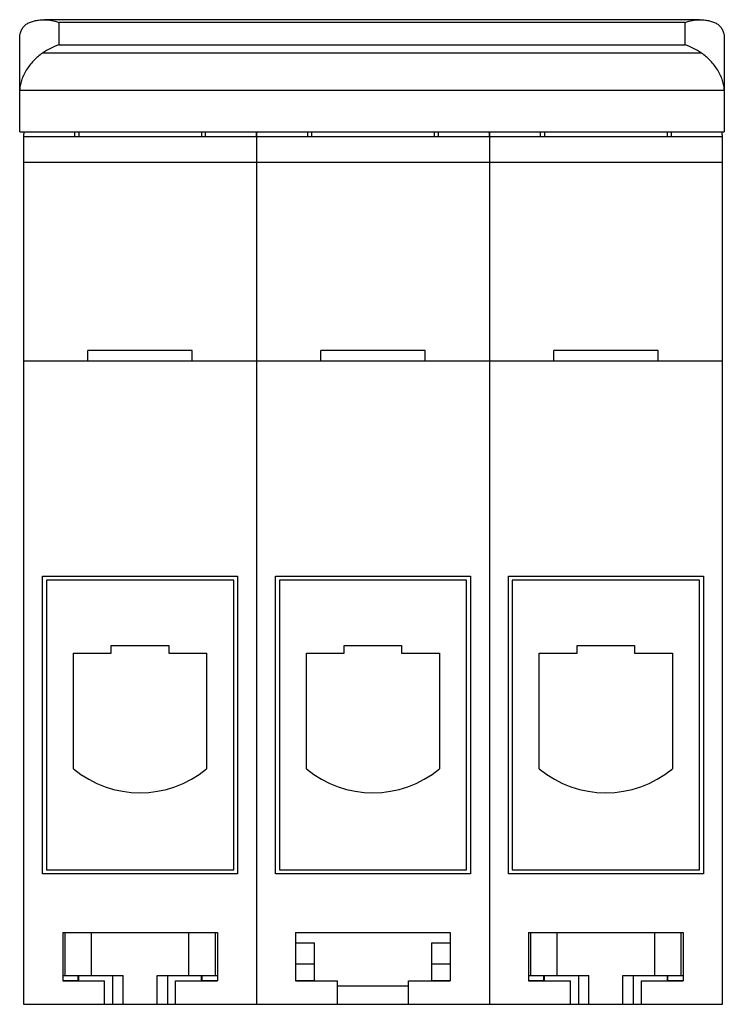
# Model space of a CAD drawing. Header units: millimetres. Extents: x 8.1 to 62.1, y 10.8 to 86.2.
import ezdxf

# ---------------------------------------------------------------- set-up
doc = ezdxf.new("R2010")
doc.units = ezdxf.units.MM
doc.header["$LTSCALE"] = 6.292867
doc.layers.get('0').update_dxf_attribs({"linetype": 'CONTINUOUS'})

msp = doc.modelspace()

# ---------------------------------------------------------------- linework, layer by layer
at = {"color": 7, "linetype": 'Continuous'}
for p, q in [((9.825, 86.224), (9.967, 86.228)), ((60.183, 86.228), (9.967, 86.228)), ((11.075, 86.016), (11.075, 84.308)), ((59.075, 86.016), (11.075, 86.016)), ((59.075, 84.308), (59.075, 86.016)), ((60.183, 86.228), (60.325, 86.224)), ((8.075, 77.645), (8.075, 84.799)), ((62.075, 84.799), (62.075, 77.645)), ((11.075, 84.308), (59.075, 84.308)), ((60.325, 83.67), (9.825, 83.67)), ((62.075, 80.797), (8.075, 80.797)), ((8.075, 77.645), (62.075, 77.645)), ((8.375, 77.287), (8.375, 10.787)), ((8.375, 77.287), (61.925, 77.287)), ((12.3, 77.287), (12.3, 77.645)), ((12.6, 77.645), (12.6, 77.287)), ((22, 77.645), (22, 77.287)), ((22.3, 77.645), (22.3, 77.287)), ((26.225, 77.287), (26.225, 10.787)), ((30.15, 77.287), (30.15, 77.645)), ((30.45, 77.645), (30.45, 77.287)), ((39.85, 77.645), (39.85, 77.287)), ((40.15, 77.645), (40.15, 77.287)), ((44.075, 77.287), (44.075, 10.787)), ((48, 77.287), (48, 77.645)), ((48.3, 77.645), (48.3, 77.287)), ((57.7, 77.645), (57.7, 77.287)), ((58, 77.645), (58, 77.287)), ((61.925, 10.787), (61.925, 77.287)), ((61.925, 75.287), (8.375, 75.287)), ((13.3, 60.087), (13.3, 60.887)), ((21.3, 60.887), (13.3, 60.887)), ((21.3, 60.087), (21.3, 60.887)), ((31.15, 60.087), (31.15, 60.887)), ((39.15, 60.887), (31.15, 60.887)), ((39.15, 60.087), (39.15, 60.887)), ((57, 60.887), (49, 60.887)), ((49, 60.087), (49, 60.887)), ((57, 60.087), (57, 60.887)), ((8.375, 60.087), (61.925, 60.087)), ((9.825, 20.787), (9.825, 43.587)), ((9.825, 43.587), (24.775, 43.587)), ((10.125, 43.287), (10.125, 21.087)), ((24.475, 43.287), (10.125, 43.287)), ((24.475, 21.087), (24.475, 43.287)), ((24.775, 43.587), (24.775, 20.787)), ((27.675, 20.787), (27.675, 43.587)), ((27.675, 43.587), (42.625, 43.587)), ((27.975, 43.287), (27.975, 21.087)), ((42.325, 43.287), (27.975, 43.287)), ((42.325, 21.087), (42.325, 43.287)), ((42.625, 43.587), (42.625, 20.787)), ((45.525, 43.587), (60.475, 43.587)), ((45.525, 20.787), (45.525, 43.587)), ((60.175, 43.287), (45.825, 43.287)), ((45.825, 43.287), (45.825, 21.087)), ((60.175, 21.087), (60.175, 43.287)), ((60.475, 43.587), (60.475, 20.787)), ((15.096, 37.687), (15.096, 38.287)), ((15.096, 38.287), (19.496, 38.287)), ((19.496, 38.287), (19.496, 37.687)), ((32.946, 38.287), (37.346, 38.287)), ((32.946, 37.687), (32.946, 38.287)), ((37.346, 38.287), (37.346, 37.687)), ((50.796, 38.287), (55.196, 38.287)), ((50.796, 37.687), (50.796, 38.287)), ((55.196, 38.287), (55.196, 37.687)), ((12.196, 28.833), (12.196, 37.687)), ((12.196, 37.687), (15.096, 37.687)), ((19.496, 37.687), (22.396, 37.687)), ((22.396, 37.687), (22.396, 28.833)), ((30.046, 37.687), (32.946, 37.687)), ((30.046, 28.833), (30.046, 37.687)), ((37.346, 37.687), (40.246, 37.687)), ((40.246, 37.687), (40.246, 28.833)), ((47.896, 37.687), (50.796, 37.687)), ((47.896, 28.833), (47.896, 37.687)), ((55.196, 37.687), (58.096, 37.687)), ((58.096, 37.687), (58.096, 28.833)), ((24.775, 20.787), (9.825, 20.787)), ((10.125, 21.087), (24.475, 21.087)), ((42.625, 20.787), (27.675, 20.787)), ((27.975, 21.087), (42.325, 21.087)), ((60.475, 20.787), (45.525, 20.787)), ((45.825, 21.087), (60.175, 21.087)), ((11.375, 16.287), (23.225, 16.287)), ((11.375, 16.287), (11.375, 12.587)), ((11.55, 12.987), (11.55, 16.287)), ((13.55, 16.287), (13.55, 12.987)), ((21.05, 12.987), (21.05, 16.287)), ((23.05, 16.287), (23.05, 12.987)), ((23.225, 16.287), (23.225, 12.587)), ((29.225, 16.287), (41.075, 16.287)), ((29.225, 16.287), (29.225, 12.587)), ((41.075, 16.287), (41.075, 12.587)), ((47.075, 16.287), (58.925, 16.287)), ((47.075, 16.287), (47.075, 12.587)), ((47.25, 12.987), (47.25, 16.287)), ((49.25, 16.287), (49.25, 12.987)), ((56.75, 12.987), (56.75, 16.287)), ((58.75, 16.287), (58.75, 12.987)), ((58.925, 16.287), (58.925, 12.587)), ((29.225, 15.487), (30.675, 15.487)), ((30.675, 12.587), (30.675, 15.487)), ((39.625, 15.487), (41.075, 15.487)), ((39.625, 15.487), (39.625, 12.587)), ((29.225, 13.877), (30.675, 13.877)), ((39.625, 13.877), (41.075, 13.877)), ((11.375, 12.987), (16, 12.987)), ((12.55, 12.587), (12.55, 12.987)), ((12.606, 12.587), (12.606, 12.987)), ((15.2, 12.987), (15.2, 10.787)), ((16, 10.787), (16, 12.987)), ((18.6, 12.987), (23.225, 12.987)), ((18.6, 10.787), (18.6, 12.987)), ((19.4, 12.987), (19.4, 10.787)), ((21.994, 12.987), (21.994, 12.587)), ((22.05, 12.587), (22.05, 12.987)), ((47.075, 12.987), (51.7, 12.987)), ((48.25, 12.587), (48.25, 12.987)), ((48.306, 12.587), (48.306, 12.987)), ((50.9, 12.987), (50.9, 10.787)), ((51.7, 10.787), (51.7, 12.987)), ((54.3, 12.987), (58.925, 12.987)), ((54.3, 10.787), (54.3, 12.987)), ((55.1, 12.987), (55.1, 10.787)), ((57.694, 12.987), (57.694, 12.587)), ((57.75, 12.587), (57.75, 12.987)), ((11.375, 12.621), (12.55, 12.621)), ((11.375, 12.587), (14.575, 12.587)), ((14.575, 10.787), (14.575, 12.587)), ((20.025, 12.587), (23.225, 12.587)), ((20.025, 10.787), (20.025, 12.587)), ((22.05, 12.621), (23.225, 12.621)), ((29.225, 12.621), (30.675, 12.621)), ((29.225, 12.587), (32.425, 12.587)), ((32.425, 10.787), (32.425, 12.587)), ((32.425, 12.215), (37.875, 12.215)), ((37.875, 12.587), (41.075, 12.587)), ((37.875, 10.787), (37.875, 12.587)), ((39.625, 12.621), (41.075, 12.621)), ((47.075, 12.621), (48.25, 12.621)), ((47.075, 12.587), (50.275, 12.587)), ((50.275, 10.787), (50.275, 12.587)), ((55.725, 12.587), (58.925, 12.587)), ((55.725, 10.787), (55.725, 12.587)), ((57.75, 12.621), (58.925, 12.621)), ((8.375, 10.787), (61.925, 10.787))]:
    msp.add_line(p, q, dxfattribs=at)
for centre, radius, start, end in [((12.175, 77.287), 3.8, 175.38241, 180), ((22.425, 77.287), 3.8, 0, 4.58094), ((30.025, 77.287), 3.8, 175.38241, 180), ((40.275, 77.287), 3.8, 0, 4.58094), ((47.875, 77.287), 3.8, 175.38241, 180), ((58.125, 77.287), 3.8, 0, 4.58094), ((17.296, 34.997), 8, 230.39478, 309.60522), ((35.146, 34.997), 8, 230.39478, 309.60522), ((52.996, 34.997), 8, 230.39478, 309.60522)]:
    msp.add_arc(centre, radius, start, end, dxfattribs=at)
for points, knots in [([(8.075, 84.799), (8.075, 84.913), (8.095, 85.132), (8.181, 85.389), (8.281, 85.565), (8.369, 85.682), (8.47, 85.786), (8.621, 85.908), (8.841, 86.03), (9.139, 86.131), (9.471, 86.195), (9.704, 86.216), (9.825, 86.224)], [0, 0, 0, 0, 0.134754, 0.257661, 0.316019, 0.373118, 0.429659, 0.486312, 0.602139, 0.724649, 0.856577, 1, 1, 1, 1]), ([(9.967, 86.228), (10.151, 86.228), (10.529, 86.185), (10.893, 86.081), (11.075, 86.016)], [0, 0, 0, 0, 0.488394, 1, 1, 1, 1]), ([(59.075, 86.016), (59.257, 86.081), (59.621, 86.185), (59.999, 86.228), (60.183, 86.228)], [0, 0, 0, 0, 0.511607, 1, 1, 1, 1]), ([(60.325, 86.224), (60.446, 86.216), (60.679, 86.195), (61.011, 86.131), (61.309, 86.03), (61.529, 85.908), (61.68, 85.786), (61.781, 85.682), (61.869, 85.565), (61.969, 85.389), (62.055, 85.132), (62.075, 84.913), (62.075, 84.799)], [0, 0, 0, 0, 0.143423, 0.275351, 0.397861, 0.513688, 0.570341, 0.626882, 0.683981, 0.742339, 0.865246, 1, 1, 1, 1]), ([(11.075, 84.308), (10.859, 84.231), (10.429, 84.041), (10.025, 83.802), (9.825, 83.67)], [0, 0, 0, 0, 0.48952, 1, 1, 1, 1]), ([(60.325, 83.67), (60.125, 83.802), (59.721, 84.041), (59.291, 84.231), (59.075, 84.308)], [0, 0, 0, 0, 0.51048, 1, 1, 1, 1]), ([(9.825, 83.67), (9.698, 83.586), (9.456, 83.401), (9.128, 83.084), (8.834, 82.735), (8.578, 82.362), (8.366, 81.973), (8.204, 81.576), (8.101, 81.184), (8.075, 80.922), (8.075, 80.797)], [0, 0, 0, 0, 0.13091, 0.262102, 0.393221, 0.523417, 0.651292, 0.774877, 0.891824, 1, 1, 1, 1]), ([(62.075, 80.797), (62.075, 80.922), (62.049, 81.184), (61.946, 81.576), (61.784, 81.973), (61.572, 82.362), (61.316, 82.735), (61.022, 83.084), (60.694, 83.401), (60.451, 83.586), (60.325, 83.67)], [0, 0, 0, 0, 0.108176, 0.225123, 0.348708, 0.476583, 0.606779, 0.737898, 0.86909, 1, 1, 1, 1])]:
    msp.add_open_spline(points, degree=3, knots=knots, dxfattribs=at)

doc.saveas('drawing.dxf')
